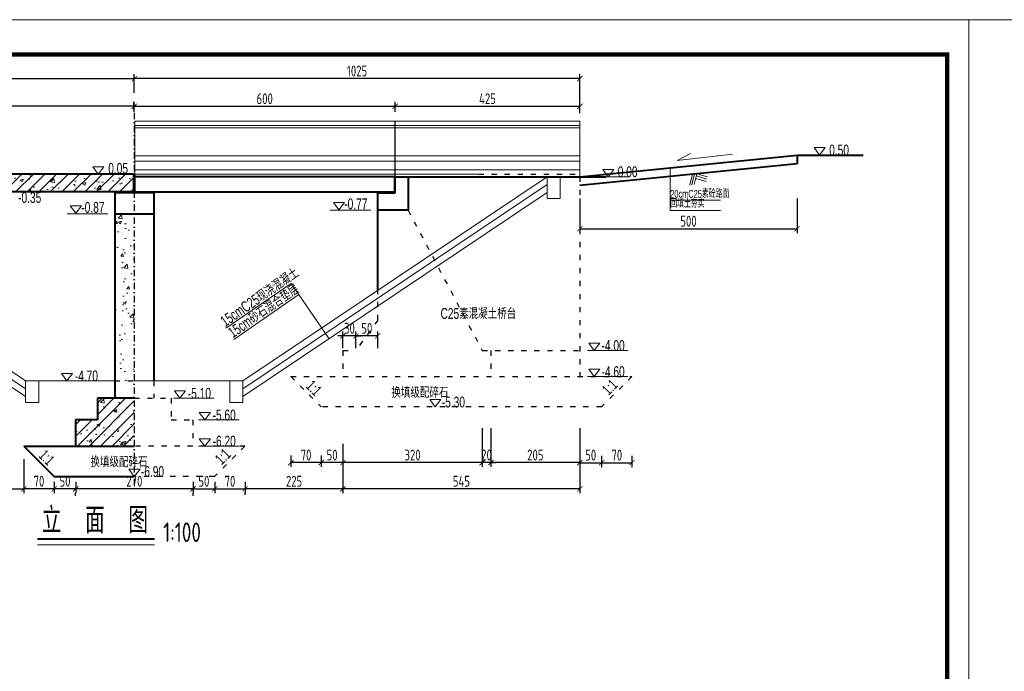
# Model space of a CAD drawing. Header units: inches. Extents: x 112594 to 193184, y 44995 to 116598.
# Tile 4 of 153: x 115497 to 117763, y 46495 to 47996. Entities that reach past the tile are written whole.
import ezdxf
from ezdxf.enums import TextEntityAlignment as Align

# ---------------------------------------------------------------- set-up
doc = ezdxf.new("R2010")
doc.units = ezdxf.units.IN
doc.header["$MEASUREMENT"] = 0
doc.linetypes.add('ACAD_ISO03W100', pattern=[30, 12, -18])
doc.linetypes.add('DASHDOTX2', pattern=[2, 1, -0.5, 0, -0.5])
doc.layers.get('0').update_dxf_attribs({"lineweight": 15})
for name, color, linetype, lineweight in [('BM1', 7, 'Continuous', 15), ('文字', 7, 'Continuous', 20), ('标注', 7, 'Continuous', 18), ('虚线', 2, 'ACAD_ISO03W100', 25), ('轮廓线', 1, 'Continuous', 40)]:
    doc.layers.add(name, color=color, linetype=linetype, lineweight=lineweight)
doc.layers.add('轴线', color=3, linetype='DASHDOTX2')
doc.styles.add('03、he-e', font='hztxt_e.shx', dxfattribs={"width": 0.65, "bigfont": 'hztxt.shx'})
doc.styles.add('HZTXT', font='tssdeng.shx', dxfattribs={"width": 0.75, "bigfont": 'hztxt.shx'})
doc.styles.get("Standard").update_dxf_attribs({"font": 'hztxt_e.shx', "width": 0.7, "bigfont": 'hztxt.shx'})
doc.dimstyles.new('3', dxfattribs={"dimtxt": 25, "dimasz": 12, "dimexe": 10, "dimexo": 30, "dimgap": 5, "dimtad": 1, "dimdec": 0, "dimzin": 0, "dimdsep": 46, "dimtxsty": 'HZTXT', "dimblk": 'ARCHTICK', "dimcen": 0, "dimclrt": 7, "dimazin": 2, "dimtfac": 1, "dimtdec": 0, "dimtix": 1, "dimtmove": 2, "dimatfit": 3, "dimfxl": 250, "dimtolj": 1, "dimtzin": 0, "dimarcsym": 0})
doc.dimstyles.new('6', dxfattribs={"dimtxt": 25, "dimasz": 12, "dimexe": 10, "dimexo": 130, "dimgap": 5, "dimtad": 1, "dimdec": 0, "dimzin": 0, "dimdsep": 46, "dimtxsty": 'HZTXT', "dimblk": 'ARCHTICK', "dimcen": 0, "dimclrt": 7, "dimazin": 2, "dimtfac": 1, "dimtdec": 0, "dimtix": 1, "dimtmove": 2, "dimatfit": 3, "dimfxl": 250, "dimtolj": 1, "dimtzin": 0, "dimarcsym": 0})

# ---------------------------------------------------------------- blocks, each defined once
blk = doc.blocks.new('_ArchTick')
at = {"color": 0, "linetype": 'ByBlock', "const_width": 0.15}
blk.add_lwpolyline([(-0.5, -0.5), (0.5, 0.5)], dxfattribs=at)
blk = doc.blocks.new('*D2203')
at = {"color": 0, "lineweight": -2}
for p, q in [((115761.2, 47827), (115761.2, 47869.9)), ((116786.2, 47780.4), (116786.2, 47869.9)), ((116786.2, 47859.9), (115761.2, 47859.9))]:
    blk.add_line(p, q, dxfattribs=at)
at = {"color": 0, "lineweight": -2, "xscale": 12, "yscale": 12, "zscale": 12, "rotation": 180}
blk.add_blockref('_ArchTick', (115761.2, 47859.9), dxfattribs=at)
at = {"color": 0, "lineweight": -2, "xscale": 12, "yscale": 12, "zscale": 12}
blk.add_blockref('_ArchTick', (116786.2, 47859.9), dxfattribs=at)
at = {"color": 7, "insert": (116273.7, 47877.4), "char_height": 25, "attachment_point": 5, "style": 'HZTXT'}
blk.add_mtext('\\A1;1025', dxfattribs=at)
blk = doc.blocks.new('三角形')
at = {"layer": '轮廓线', "color": 0, "lineweight": 20}
for p, q in [((24441.9, 199232.1), (24477.5, 199232.1)), ((24459.3, 199208.6), (24441.9, 199232.1)), ((24477.5, 199232.1), (24459.3, 199208.6))]:
    blk.add_line(p, q, dxfattribs=at)
blk = doc.blocks.new('*D2204')
at = {"color": 0, "lineweight": -2}
for p, q in [((116241.2, 47011.9), (116241.2, 46965.8)), ((116561.5, 47011.9), (116561.5, 46965.8)), ((116561.5, 46975.8), (116241.2, 46975.8))]:
    blk.add_line(p, q, dxfattribs=at)
at = {"color": 0, "lineweight": -2, "xscale": 12, "yscale": 12, "zscale": 12, "rotation": 180}
blk.add_blockref('_ArchTick', (116241.2, 46975.8), dxfattribs=at)
at = {"color": 0, "lineweight": -2, "xscale": 12, "yscale": 12, "zscale": 12}
blk.add_blockref('_ArchTick', (116561.5, 46975.8), dxfattribs=at)
at = {"color": 7, "insert": (116401.3, 46993.3), "char_height": 25, "attachment_point": 5, "style": 'HZTXT'}
blk.add_mtext('\\A1;320', dxfattribs=at)
blk = doc.blocks.new('*D2205')
at = {"color": 0, "lineweight": -2}
for p, q in [((116241.2, 47019.1), (116241.2, 46905.5)), ((116786.2, 47019.1), (116786.2, 46905.5)), ((116786.2, 46915.5), (116241.2, 46915.5))]:
    blk.add_line(p, q, dxfattribs=at)
at = {"color": 0, "lineweight": -2, "xscale": 12, "yscale": 12, "zscale": 12, "rotation": 180}
blk.add_blockref('_ArchTick', (116241.2, 46915.5), dxfattribs=at)
at = {"color": 0, "lineweight": -2, "xscale": 12, "yscale": 12, "zscale": 12}
blk.add_blockref('_ArchTick', (116786.2, 46915.5), dxfattribs=at)
at = {"color": 7, "insert": (116513.7, 46933), "char_height": 25, "attachment_point": 5, "style": 'HZTXT'}
blk.add_mtext('\\A1;545', dxfattribs=at)
blk = doc.blocks.new('*D2211')
at = {"color": 0, "lineweight": -2}
for p, q in [((115281.2, 47015.5), (115281.2, 46905.5)), ((115506.7, 46984), (115506.7, 46905.5)), ((115281.2, 46915.5), (115506.7, 46915.5))]:
    blk.add_line(p, q, dxfattribs=at)
at = {"color": 0, "lineweight": -2, "xscale": 12, "yscale": 12, "zscale": 12, "rotation": 180}
blk.add_blockref('_ArchTick', (115281.2, 46915.5), dxfattribs=at)
at = {"color": 0, "lineweight": -2, "xscale": 12, "yscale": 12, "zscale": 12}
blk.add_blockref('_ArchTick', (115506.7, 46915.5), dxfattribs=at)
at = {"color": 7, "insert": (115393.9, 46933), "char_height": 25, "attachment_point": 5, "style": 'HZTXT'}
blk.add_mtext('\\A1;225', dxfattribs=at)
blk = doc.blocks.new('*D2212')
at = {"color": 0, "lineweight": -2}
for p, q in [((116361.2, 47783.6), (116361.2, 47806.1)), ((116786.2, 47780.4), (116786.2, 47806.1)), ((116361.2, 47796.1), (116786.2, 47796.1))]:
    blk.add_line(p, q, dxfattribs=at)
at = {"color": 0, "lineweight": -2, "xscale": 12, "yscale": 12, "zscale": 12, "rotation": 180}
blk.add_blockref('_ArchTick', (116361.2, 47796.1), dxfattribs=at)
at = {"color": 0, "lineweight": -2, "xscale": 12, "yscale": 12, "zscale": 12}
blk.add_blockref('_ArchTick', (116786.2, 47796.1), dxfattribs=at)
at = {"color": 7, "insert": (116573.7, 47813.6), "char_height": 25, "attachment_point": 5, "style": 'HZTXT'}
blk.add_mtext('\\A1;425', dxfattribs=at)
blk = doc.blocks.new('*D2214')
at = {"color": 0, "lineweight": -2}
for p, q in [((116241.2, 46949.1), (116241.2, 46905.5)), ((116241.2, 46915.5), (116016.2, 46915.5)), ((116016.2, 46901.5), (116016.2, 46905.5))]:
    blk.add_line(p, q, dxfattribs=at)
at = {"color": 0, "lineweight": -2, "xscale": 12, "yscale": 12, "zscale": 12, "rotation": 180}
blk.add_blockref('_ArchTick', (116016.2, 46915.5), dxfattribs=at)
at = {"color": 0, "lineweight": -2, "xscale": 12, "yscale": 12, "zscale": 12}
blk.add_blockref('_ArchTick', (116241.2, 46915.5), dxfattribs=at)
at = {"color": 7, "insert": (116128.7, 46933), "char_height": 25, "attachment_point": 5, "style": 'HZTXT'}
blk.add_mtext('\\A1;225', dxfattribs=at)
blk = doc.blocks.new('*D2215')
at = {"color": 0, "lineweight": -2}
for p, q in [((115896.2, 46915.5), (115626.2, 46915.5)), ((115626.2, 46899.1), (115626.2, 46905.5)), ((115896.2, 46899.1), (115896.2, 46905.5))]:
    blk.add_line(p, q, dxfattribs=at)
at = {"color": 0, "lineweight": -2, "xscale": 12, "yscale": 12, "zscale": 12, "rotation": 180}
blk.add_blockref('_ArchTick', (115626.2, 46915.5), dxfattribs=at)
at = {"color": 0, "lineweight": -2, "xscale": 12, "yscale": 12, "zscale": 12}
blk.add_blockref('_ArchTick', (115896.2, 46915.5), dxfattribs=at)
at = {"color": 7, "insert": (115761.2, 46933), "char_height": 25, "attachment_point": 5, "style": 'HZTXT'}
blk.add_mtext('\\A1;270', dxfattribs=at)
blk = doc.blocks.new('*D2257')
at = {"color": 0, "lineweight": -2}
for p, q in [((115761.2, 47783.6), (115761.2, 47806.1)), ((116361.2, 47783.6), (116361.2, 47806.1)), ((115761.2, 47796.1), (116361.2, 47796.1))]:
    blk.add_line(p, q, dxfattribs=at)
at = {"color": 0, "lineweight": -2, "xscale": 12, "yscale": 12, "zscale": 12, "rotation": 180}
blk.add_blockref('_ArchTick', (115761.2, 47796.1), dxfattribs=at)
at = {"color": 0, "lineweight": -2, "xscale": 12, "yscale": 12, "zscale": 12}
blk.add_blockref('_ArchTick', (116361.2, 47796.1), dxfattribs=at)
at = {"color": 7, "insert": (116061.2, 47813.6), "char_height": 25, "attachment_point": 5, "style": 'HZTXT'}
blk.add_mtext('\\A1;600', dxfattribs=at)
blk = doc.blocks.new('*D2263')
at = {"color": 0, "lineweight": -2}
for p, q in [((115162.2, 47789), (115162.2, 47806.1)), ((115760.2, 47789), (115760.2, 47806.1)), ((115760.2, 47796.1), (115162.2, 47796.1))]:
    blk.add_line(p, q, dxfattribs=at)
at = {"color": 0, "lineweight": -2, "xscale": 12, "yscale": 12, "zscale": 12, "rotation": 180}
blk.add_blockref('_ArchTick', (115162.2, 47796.1), dxfattribs=at)
at = {"color": 0, "lineweight": -2, "xscale": 12, "yscale": 12, "zscale": 12}
blk.add_blockref('_ArchTick', (115760.2, 47796.1), dxfattribs=at)
at = {"color": 7, "insert": (115461.2, 47813.6), "char_height": 25, "attachment_point": 5, "style": 'HZTXT'}
blk.add_mtext('\\A1;598', dxfattribs=at)
blk = doc.blocks.new('*D2267')
at = {"color": 0, "lineweight": -2}
for p, q in [((114736.2, 47780.4), (114736.2, 47869.9)), ((115761.2, 47827), (115761.2, 47869.9)), ((114736.2, 47859.9), (115761.2, 47859.9))]:
    blk.add_line(p, q, dxfattribs=at)
at = {"color": 0, "lineweight": -2, "xscale": 12, "yscale": 12, "zscale": 12, "rotation": 180}
blk.add_blockref('_ArchTick', (114736.2, 47859.9), dxfattribs=at)
at = {"color": 0, "lineweight": -2, "xscale": 12, "yscale": 12, "zscale": 12}
blk.add_blockref('_ArchTick', (115761.2, 47859.9), dxfattribs=at)
at = {"color": 7, "insert": (115248.7, 47877.4), "char_height": 25, "attachment_point": 5, "style": 'HZTXT'}
blk.add_mtext('\\A1;1025', dxfattribs=at)
blk = doc.blocks.new('*D2276')
at = {"color": 0, "lineweight": -2}
for p, q in [((116271.2, 47239.5), (116271.2, 47277.6)), ((116321.2, 47267.6), (116271.2, 47267.6)), ((116321.2, 47239.5), (116321.2, 47277.6))]:
    blk.add_line(p, q, dxfattribs=at)
at = {"color": 0, "lineweight": -2, "xscale": 12, "yscale": 12, "zscale": 12, "rotation": 180}
blk.add_blockref('_ArchTick', (116271.2, 47267.6), dxfattribs=at)
at = {"color": 0, "lineweight": -2, "xscale": 12, "yscale": 12, "zscale": 12}
blk.add_blockref('_ArchTick', (116321.2, 47267.6), dxfattribs=at)
at = {"color": 7, "insert": (116296.2, 47285.1), "char_height": 25, "attachment_point": 5, "style": 'HZTXT'}
blk.add_mtext('\\A1;50', dxfattribs=at)
blk = doc.blocks.new('*D2277')
at = {"color": 0, "lineweight": -2}
for p, q in [((116241.2, 47267.6), (116229.2, 47267.6)), ((116241.2, 47239.5), (116241.2, 47277.6)), ((116271.2, 47267.6), (116241.2, 47267.6)), ((116271.2, 47239.5), (116271.2, 47277.6)), ((116271.2, 47267.6), (116283.2, 47267.6))]:
    blk.add_line(p, q, dxfattribs=at)
at = {"color": 0, "lineweight": -2, "xscale": 12, "yscale": 12, "zscale": 12}
blk.add_blockref('_ArchTick', (116241.2, 47267.6), dxfattribs=at)
at = {"color": 0, "lineweight": -2, "xscale": 12, "yscale": 12, "zscale": 12, "rotation": 180}
blk.add_blockref('_ArchTick', (116271.2, 47267.6), dxfattribs=at)
at = {"color": 7, "insert": (116256.2, 47285.1), "char_height": 25, "attachment_point": 5, "style": 'HZTXT'}
blk.add_mtext('\\A1;30', dxfattribs=at)
blk = doc.blocks.new('*D2316')
at = {"color": 0, "lineweight": -2}
for p, q in [((116581.5, 47055.5), (116581.5, 46965.8)), ((116786.2, 47055.5), (116786.2, 46965.8)), ((116786.2, 46975.8), (116581.5, 46975.8))]:
    blk.add_line(p, q, dxfattribs=at)
at = {"color": 0, "lineweight": -2, "xscale": 12, "yscale": 12, "zscale": 12, "rotation": 180}
blk.add_blockref('_ArchTick', (116581.5, 46975.8), dxfattribs=at)
at = {"color": 0, "lineweight": -2, "xscale": 12, "yscale": 12, "zscale": 12}
blk.add_blockref('_ArchTick', (116786.2, 46975.8), dxfattribs=at)
at = {"color": 7, "insert": (116683.8, 46993.3), "char_height": 25, "attachment_point": 5, "style": 'HZTXT'}
blk.add_mtext('\\A1;205', dxfattribs=at)
blk = doc.blocks.new('*D2317')
at = {"color": 0, "lineweight": -2}
for p, q in [((116561.5, 47055.5), (116561.5, 46965.8)), ((116581.5, 47055.5), (116581.5, 46965.8)), ((116561.5, 46975.8), (116549.5, 46975.8)), ((116581.5, 46975.8), (116561.5, 46975.8)), ((116581.5, 46975.8), (116593.5, 46975.8))]:
    blk.add_line(p, q, dxfattribs=at)
at = {"color": 0, "lineweight": -2, "xscale": 12, "yscale": 12, "zscale": 12}
blk.add_blockref('_ArchTick', (116561.5, 46975.8), dxfattribs=at)
at = {"color": 0, "lineweight": -2, "xscale": 12, "yscale": 12, "zscale": 12, "rotation": 180}
blk.add_blockref('_ArchTick', (116581.5, 46975.8), dxfattribs=at)
at = {"color": 7, "insert": (116571.5, 46993.3), "char_height": 25, "attachment_point": 5, "style": 'HZTXT'}
blk.add_mtext('\\A1;20', dxfattribs=at)
blk = doc.blocks.new('*D2322')
at = {"color": 0, "lineweight": -2}
for p, q in [((116191.2, 46991.9), (116191.2, 46965.8)), ((116241.2, 46991.9), (116241.2, 46965.8)), ((116241.2, 46975.8), (116191.2, 46975.8))]:
    blk.add_line(p, q, dxfattribs=at)
at = {"color": 0, "lineweight": -2, "xscale": 12, "yscale": 12, "zscale": 12, "rotation": 180}
blk.add_blockref('_ArchTick', (116191.2, 46975.8), dxfattribs=at)
at = {"color": 0, "lineweight": -2, "xscale": 12, "yscale": 12, "zscale": 12}
blk.add_blockref('_ArchTick', (116241.2, 46975.8), dxfattribs=at)
at = {"color": 7, "insert": (116216.2, 46993.3), "char_height": 25, "attachment_point": 5, "style": 'HZTXT'}
blk.add_mtext('\\A1;50', dxfattribs=at)
blk = doc.blocks.new('*D2323')
at = {"color": 0, "lineweight": -2}
for p, q in [((116121.2, 46991.9), (116121.2, 46965.8)), ((116191.2, 46991.9), (116191.2, 46965.8)), ((116191.2, 46975.8), (116121.2, 46975.8))]:
    blk.add_line(p, q, dxfattribs=at)
at = {"color": 0, "lineweight": -2, "xscale": 12, "yscale": 12, "zscale": 12, "rotation": 180}
blk.add_blockref('_ArchTick', (116121.2, 46975.8), dxfattribs=at)
at = {"color": 0, "lineweight": -2, "xscale": 12, "yscale": 12, "zscale": 12}
blk.add_blockref('_ArchTick', (116191.2, 46975.8), dxfattribs=at)
at = {"color": 7, "insert": (116156.2, 46993.3), "char_height": 25, "attachment_point": 5, "style": 'HZTXT'}
blk.add_mtext('\\A1;70', dxfattribs=at)
blk = doc.blocks.new('*D2324')
at = {"color": 0, "lineweight": -2}
for p, q in [((116786.2, 46991.6), (116786.2, 46965.6)), ((116836.2, 46991.6), (116836.2, 46965.6)), ((116786.2, 46975.6), (116836.2, 46975.6))]:
    blk.add_line(p, q, dxfattribs=at)
at = {"color": 0, "lineweight": -2, "xscale": 12, "yscale": 12, "zscale": 12, "rotation": 180}
blk.add_blockref('_ArchTick', (116786.2, 46975.6), dxfattribs=at)
at = {"color": 0, "lineweight": -2, "xscale": 12, "yscale": 12, "zscale": 12}
blk.add_blockref('_ArchTick', (116836.2, 46975.6), dxfattribs=at)
at = {"color": 7, "insert": (116811.2, 46993.1), "char_height": 25, "attachment_point": 5, "style": 'HZTXT'}
blk.add_mtext('\\A1;50', dxfattribs=at)
blk = doc.blocks.new('*D2325')
at = {"color": 0, "lineweight": -2}
for p, q in [((116836.2, 46991.6), (116836.2, 46965.6)), ((116906.2, 46991.6), (116906.2, 46965.6)), ((116836.2, 46975.6), (116906.2, 46975.6))]:
    blk.add_line(p, q, dxfattribs=at)
at = {"color": 0, "lineweight": -2, "xscale": 12, "yscale": 12, "zscale": 12, "rotation": 180}
blk.add_blockref('_ArchTick', (116836.2, 46975.6), dxfattribs=at)
at = {"color": 0, "lineweight": -2, "xscale": 12, "yscale": 12, "zscale": 12}
blk.add_blockref('_ArchTick', (116906.2, 46975.6), dxfattribs=at)
at = {"color": 7, "insert": (116871.2, 46993.1), "char_height": 25, "attachment_point": 5, "style": 'HZTXT'}
blk.add_mtext('\\A1;70', dxfattribs=at)
blk = doc.blocks.new('*D2326')
at = {"color": 0, "lineweight": -2}
for p, q in [((115896.2, 46931.5), (115896.2, 46905.5)), ((115896.2, 46915.5), (115946.2, 46915.5)), ((115946.2, 46931.5), (115946.2, 46905.5))]:
    blk.add_line(p, q, dxfattribs=at)
at = {"color": 0, "lineweight": -2, "xscale": 12, "yscale": 12, "zscale": 12, "rotation": 180}
blk.add_blockref('_ArchTick', (115896.2, 46915.5), dxfattribs=at)
at = {"color": 0, "lineweight": -2, "xscale": 12, "yscale": 12, "zscale": 12}
blk.add_blockref('_ArchTick', (115946.2, 46915.5), dxfattribs=at)
at = {"color": 7, "insert": (115921.2, 46933), "char_height": 25, "attachment_point": 5, "style": 'HZTXT'}
blk.add_mtext('\\A1;50', dxfattribs=at)
blk = doc.blocks.new('*D2327')
at = {"color": 0, "lineweight": -2}
for p, q in [((115946.2, 46931.5), (115946.2, 46905.5)), ((115946.2, 46915.5), (116016.2, 46915.5)), ((116016.2, 46931.5), (116016.2, 46905.5))]:
    blk.add_line(p, q, dxfattribs=at)
at = {"color": 0, "lineweight": -2, "xscale": 12, "yscale": 12, "zscale": 12, "rotation": 180}
blk.add_blockref('_ArchTick', (115946.2, 46915.5), dxfattribs=at)
at = {"color": 0, "lineweight": -2, "xscale": 12, "yscale": 12, "zscale": 12}
blk.add_blockref('_ArchTick', (116016.2, 46915.5), dxfattribs=at)
at = {"color": 7, "insert": (115981.2, 46933), "char_height": 25, "attachment_point": 5, "style": 'HZTXT'}
blk.add_mtext('\\A1;70', dxfattribs=at)
blk = doc.blocks.new('*D2328')
at = {"color": 0, "lineweight": -2}
for p, q in [((115576.7, 46931.5), (115576.7, 46905.5)), ((115626.7, 46915.5), (115576.7, 46915.5)), ((115626.7, 46931.5), (115626.7, 46905.5))]:
    blk.add_line(p, q, dxfattribs=at)
at = {"color": 0, "lineweight": -2, "xscale": 12, "yscale": 12, "zscale": 12, "rotation": 180}
blk.add_blockref('_ArchTick', (115576.7, 46915.5), dxfattribs=at)
at = {"color": 0, "lineweight": -2, "xscale": 12, "yscale": 12, "zscale": 12}
blk.add_blockref('_ArchTick', (115626.7, 46915.5), dxfattribs=at)
at = {"color": 7, "insert": (115601.7, 46933), "char_height": 25, "attachment_point": 5, "style": 'HZTXT'}
blk.add_mtext('\\A1;50', dxfattribs=at)
blk = doc.blocks.new('*D2329')
at = {"color": 0, "lineweight": -2}
for p, q in [((115506.7, 46931.5), (115506.7, 46905.5)), ((115576.7, 46915.5), (115506.7, 46915.5)), ((115576.7, 46931.5), (115576.7, 46905.5))]:
    blk.add_line(p, q, dxfattribs=at)
at = {"color": 0, "lineweight": -2, "xscale": 12, "yscale": 12, "zscale": 12, "rotation": 180}
blk.add_blockref('_ArchTick', (115506.7, 46915.5), dxfattribs=at)
at = {"color": 0, "lineweight": -2, "xscale": 12, "yscale": 12, "zscale": 12}
blk.add_blockref('_ArchTick', (115576.7, 46915.5), dxfattribs=at)
at = {"color": 7, "insert": (115541.7, 46933), "char_height": 25, "attachment_point": 5, "style": 'HZTXT'}
blk.add_mtext('\\A1;70', dxfattribs=at)
blk = doc.blocks.new('*D2354')
at = {"color": 0, "lineweight": -2}
for p, q in [((116786.2, 47584), (116786.2, 47504.3)), ((117286.2, 47584), (117286.2, 47504.3)), ((116786.2, 47514.3), (117286.2, 47514.3))]:
    blk.add_line(p, q, dxfattribs=at)
at = {"color": 0, "lineweight": -2, "xscale": 12, "yscale": 12, "zscale": 12, "rotation": 180}
blk.add_blockref('_ArchTick', (116786.2, 47514.3), dxfattribs=at)
at = {"color": 0, "lineweight": -2, "xscale": 12, "yscale": 12, "zscale": 12}
blk.add_blockref('_ArchTick', (117286.2, 47514.3), dxfattribs=at)
at = {"color": 7, "insert": (117036.2, 47531.8), "char_height": 25, "attachment_point": 5, "style": 'HZTXT'}
blk.add_mtext('\\A1;500', dxfattribs=at)

msp = doc.modelspace()

# ---------------------------------------------------------------- hatches: boundary and pattern name
h = msp.add_hatch()
h.set_pattern_fill('AR-CONC', color=256, scale=10, style=0)
h.set_pattern_definition([(50, (91781.76, -75835.914), (71.726018, -6.275213), [7.5, -82.5]), (355, (91781.76, -75835.914), (-13.875133, 75.219213), [6, -66]), (100.4514, (91787.74, -75836.44), (57.85094, 68.943954), [6.37402, -70.11421]), (46.1842, (91781.76, -75815.91), (106.724105, -16.5519), [11.25, -123.75]), (96.6356, (91790.66, -75817.29), (93.46627, 97.41179), [9.56103, -105.1713]), (351.1842, (91781.76, -75815.91), (93.46619, 97.41186), [9, -99]), (21, (91791.76, -75820.914), (59.690705, -40.26189), [7.5, -82.5]), (326, (91791.76, -75820.914), (24.331533, 72.515005), [6, -66]), (71.4514, (91796.736, -75824.27), (84.022263, 32.25305), [6.37402, -70.11421]), (37.5, (91781.762, -75835.914), (1.2159855, 33.2893854), [0, -65.2, 0, -67, 0, -66.25]), (7.5, (91781.762, -75835.914), (26.306954, 39.441171), [0, -38.2, 0, -63.7, 0, -25.25]), (327.5, (91759.462, -75835.914), (53.3822436, -2.255487), [0, -25, 0, -78, 0, -103.5]), (317.5, (91749.46, -75835.914), (58.318617, 10.010498), [0, -32.5, 0, -51.8, 0, -73.5])])
h.paths.add_polyline_path([(115760.16797, 47599.0264), (115760.16797, 47639.9564), (115162.16797, 47639.9564), (115162.16797, 47599.0264)])
h = msp.add_hatch()
h.set_pattern_fill('ANSI31', color=256, scale=150, style=0)
h.set_pattern_definition([(45, (91781.762, -75835.914), (-13.2582521, 13.2582521), [])])
h.paths.add_polyline_path([(115760.16797, 47599.0264), (115760.16797, 47639.9564), (115162.16797, 47639.9564), (115162.16797, 47599.0264)])
h = msp.add_hatch()
h.set_pattern_fill('AR-CONC', color=256, scale=10, style=0)
h.set_pattern_definition([(50, (0, 0), (71.726018, -6.275213), [7.5, -82.5]), (355, (0, 0), (-13.875133, 75.219213), [6, -66]), (100.4514, (5.98, -0.52), (57.85094, 68.943954), [6.37402, -70.11421]), (46.1842, (0, 20), (106.724105, -16.5519), [11.25, -123.75]), (96.6356, (8.89, 18.62), (93.46627, 97.41179), [9.56103, -105.1713]), (351.1842, (0, 20), (93.46619, 97.41186), [9, -99]), (21, (10, 15), (59.690705, -40.26189), [7.5, -82.5]), (326, (10, 15), (24.331533, 72.515005), [6, -66]), (71.4514, (14.974, 11.645), (84.022263, 32.25305), [6.37402, -70.11421]), (37.5, (0, 0), (1.2159855, 33.2893854), [0, -65.2, 0, -67, 0, -66.25]), (7.5, (0, 0), (26.306954, 39.441171), [0, -38.2, 0, -63.7, 0, -25.25]), (327.5, (-22.3, 0), (53.3822436, -2.255487), [0, -25, 0, -78, 0, -103.5]), (317.5, (-32.3, 0), (58.318617, 10.010498), [0, -32.5, 0, -51.8, 0, -73.5])])
h.paths.add_polyline_path([(115716.16797, 47164.0264), (115761.16797, 47164.0264), (115761.16797, 47548.81746), (115716.16797, 47548.81746)])
h = msp.add_hatch()
h.set_pattern_fill('AR-CONC', color=256, scale=10, style=0)
h.set_pattern_definition([(50, (128114.41, -48053.044), (71.72602, -6.275213), [7.5, -82.5]), (355, (128114.41, -48053.04), (-13.875133, 75.219213), [6, -66]), (100.4514, (128120.39, -48053.566), (57.85094, 68.943954), [6.37402, -70.11421]), (46.1842, (128114.41, -48033.04), (106.724105, -16.5519), [11.25, -123.75]), (96.6356, (128123.3, -48034.42), (93.46627, 97.41179), [9.56103, -105.1713]), (351.1842, (128114.41, -48033.04), (93.4662, 97.41186), [9, -99]), (21, (128124.41, -48038.044), (59.690705, -40.26189), [7.5, -82.5]), (326, (128124.41, -48038.04), (24.331533, 72.515005), [6, -66]), (71.4514, (128129.385, -48041.4), (84.022263, 32.25305), [6.37402, -70.11421]), (37.5, (128114.41, -48053.044), (1.2159855, 33.2893854), [0, -65.2, 0, -67, 0, -66.25]), (7.5, (128114.41, -48053.044), (26.306954, 39.441171), [0, -38.2, 0, -63.7, 0, -25.25]), (327.5, (128092.11, -48053.044), (53.3822436, -2.255487), [0, -25, 0, -78, 0, -103.5]), (317.5, (128082.11, -48053.044), (58.318617, 10.010498), [0, -32.5, 0, -51.8, 0, -73.5])])
h.paths.add_polyline_path([(115761.16797, 47124.0264), (115676.16797, 47124.0264), (115676.16797, 47074.0264), (115626.16797, 47074.0264), (115626.16797, 47014.0264), (115761.16797, 47014.0264)])
h = msp.add_hatch()
h.set_pattern_fill('ANSI31', color=256, scale=150, style=0)
h.set_pattern_definition([(45, (128114.41, -48053.044), (-13.258252, 13.258252), [])])
h.paths.add_polyline_path([(115676.16797, 47074.0264), (115626.16797, 47074.0264), (115626.16797, 47014.0264), (115761.16797, 47014.0264), (115761.16797, 47124.0264), (115676.16797, 47124.0264)])

# ---------------------------------------------------------------- linework, layer by layer
for p, q in [((113438.54004, 47995.57319), (121924.19669, 47995.57319)), ((115762.16797, 47761.9564), (116360.16797, 47761.9564)), ((115762.16797, 47639.9564), (115762.16797, 47761.9564)), ((116360.16797, 47633.9564), (116360.16797, 47761.9564)), ((116361.16797, 47633.9564), (116361.16797, 47761.9564)), ((116361.16797, 47761.9564), (116786.16797, 47761.9564)), ((116786.16797, 47634.0264), (116786.16797, 47761.9564)), ((115762.16797, 47751.9564), (116360.16797, 47751.9564)), ((115762.16797, 47746.9564), (116360.16797, 47746.9564)), ((116361.16797, 47751.9564), (116786.16797, 47751.9564)), ((116361.16797, 47746.9564), (116786.16797, 47746.9564)), ((115762.16797, 47681.9564), (116360.16797, 47681.9564)), ((115762.16797, 47669.9564), (116360.16797, 47669.9564)), ((116361.16797, 47681.9564), (116786.16797, 47681.9564)), ((116361.16797, 47669.9564), (116786.16797, 47669.9564)), ((115762.16797, 47649.9564), (116360.16797, 47649.9564)), ((116361.16797, 47649.9564), (116786.16797, 47649.9564)), ((116360.16797, 47639.9564), (115762.16797, 47639.9564)), ((116011.16797, 47164.0264), (116711.16797, 47634.0264)), ((116361.16797, 47639.9564), (116551.16797, 47639.9564)), ((116711.16797, 47584.0264), (116711.16797, 47634.0264)), ((116741.16797, 47634.0264), (116741.16797, 47584.0264)), ((116846.16797, 47634.0264), (116900.02519, 47634.0264)), ((116011.16797, 47145.95892), (116711.16797, 47615.95892)), ((116011.16797, 47127.89145), (116711.16797, 47597.89145)), ((116741.16797, 47584.0264), (116711.16797, 47584.0264)), ((116304.98317, 47557.0264), (116211.71598, 47557.0264)), ((115699.98317, 47548.81746), (115606.71598, 47548.81746)), ((115511.16797, 47164.0264), (115201.16797, 47372.16926)), ((116122.09173, 47388.37832), (115972.08637, 47285.03422)), ((116122.09173, 47388.37832), (116209.71046, 47261.19855)), ((115511.16797, 47145.95892), (115201.16797, 47354.10178)), ((116139.84135, 47362.61451), (115989.83598, 47259.27042)), ((115511.16797, 47127.89145), (115201.16797, 47336.0343)), ((116896.86109, 47234.02937), (116803.59391, 47234.02937)), ((116896.86109, 47174.02937), (116803.59391, 47174.02937)), ((115511.16797, 47164.0264), (115716.16797, 47164.0264)), ((115511.16797, 47164.0264), (115511.16797, 47114.0264)), ((115541.16797, 47114.0264), (115541.16797, 47164.0264)), ((115761.16797, 47164.0264), (116011.16797, 47164.0264)), ((115981.16797, 47114.0264), (115981.16797, 47164.0264)), ((116011.16797, 47164.0264), (116011.16797, 47114.0264)), ((115944.96347, 47124.0264), (115851.69628, 47124.0264)), ((115511.16797, 47114.0264), (115541.16797, 47114.0264)), ((116011.16797, 47114.0264), (115981.16797, 47114.0264)), ((116002.06314, 47074.0264), (115908.79595, 47074.0264)), ((116002.06314, 47014.0264), (115908.79595, 47014.0264))]:
    msp.add_line(p, q)
at = {"ltscale": 2}
msp.add_line((115538.16213, 46786.4379), (115807.76905, 46786.4379), dxfattribs=at)
at = {"layer": 'BM1', "linetype": 'Continuous'}
msp.add_line((117681.36837, 47995.57319), (117681.36837, 44995.27013), dxfattribs=at)
msp.add_line((117681.36837, 47995.57319), (117681.36837, 44995.27013), dxfattribs=at)
msp.add_line((117681.36837, 47995.57319), (117681.36837, 44995.27013), dxfattribs=at)
msp.add_line((117681.36837, 47995.57319), (117681.36837, 44995.27013), dxfattribs=at)
at = {"layer": 'BM1', "color": 0, "linetype": 'Continuous'}
for p, q in [((117681.36836, 47965.2671), (117681.36836, 44995.27013)), ((117681.36836, 47965.2671), (117681.36836, 44995.27013)), ((117681.36836, 47965.2671), (117681.36836, 44995.27013)), ((117681.36837, 47965.2671), (117681.36837, 44995.27013)), ((117681.36837, 47965.2671), (117681.36837, 44995.27013))]:
    msp.add_line(p, q, dxfattribs=at)
at = {"layer": 'BM1'}
for p, q in [((117010.18772, 47671.01681), (117040.54897, 47687.39962)), ((117137.09789, 47686.18604), (117010.18772, 47671.01681)), ((117050.32765, 47640.44237), (117044.16268, 47615.43284)), ((117055.39178, 47640.94878), (117049.22681, 47615.93925)), ((117055.39178, 47640.94878), (117079.86871, 47633.46302)), ((117045.05933, 47639.91553), (117038.89436, 47614.906)), ((117052.75035, 47630.23324), (117077.22728, 47622.74748)), ((117054.22224, 47636.20428), (117078.69917, 47628.71852))]:
    msp.add_line(p, q, dxfattribs=at)
at = {"layer": 'BM1', "color": 0, "linetype": 'Continuous', "const_width": 9.99898}
msp.add_lwpolyline([(113606.38414, 45045.26503), (113606.38414, 47915.2722), (117631.37347, 47915.2722), (117631.37347, 45045.26503)], close=True, dxfattribs=at)
at = {"layer": '标注', "color": 9, "ltscale": 0.5}
for p, q in [((116993.69674, 47580.16254), (117110.18492, 47580.16254)), ((116993.69674, 47556.43389), (117110.18492, 47556.43389))]:
    msp.add_line(p, q, dxfattribs=at)
msp.add_lwpolyline([(116993.69674, 47556.43389), (116993.69674, 47654.77928), (116993.69674, 47654.77928)], dxfattribs=at)
at = {"layer": '虚线'}
for p, q in [((116553.16797, 47639.9564), (116786.16797, 47639.9564)), ((116786.16797, 47634.0264), (116786.16797, 47174.02937)), ((116391.16797, 47557.0264), (116561.46598, 47234.02937)), ((116321.16797, 47493.02937), (116321.16797, 47494.0264)), ((116321.16797, 47304.02937), (116321.16797, 47372.16926)), ((116321.16797, 47304.02937), (116271.16797, 47234.02937)), ((116241.16797, 47234.02937), (116241.16797, 47174.02937)), ((116241.16797, 47234.02937), (116271.16797, 47234.02937)), ((116561.46598, 47234.02937), (116786.16797, 47234.02937)), ((116581.46598, 47234.02937), (116581.46598, 47174.02937)), ((116121.16797, 47174.02937), (116906.16797, 47174.02937)), ((116121.16797, 47174.02937), (116191.16797, 47104.02937)), ((116906.16797, 47174.02937), (116836.16797, 47104.02937)), ((115716.16797, 47164.0264), (115761.16797, 47164.0264)), ((115806.16797, 47164.0264), (115806.16797, 47124.0264)), ((115761.16797, 47124.0264), (115846.16797, 47124.0264)), ((115846.16797, 47124.0264), (115846.16797, 47074.0264)), ((116836.16797, 47104.02937), (116191.16797, 47104.02937)), ((115846.16797, 47074.0264), (115896.16797, 47074.0264)), ((115896.16797, 47074.0264), (115896.16797, 47014.0264)), ((116015.68529, 47014.0264), (115761.16797, 47014.0264)), ((116015.68529, 47014.0264), (115945.68529, 46944.0264)), ((115945.68529, 46944.0264), (115761.16797, 46944.0264))]:
    msp.add_line(p, q, dxfattribs=at)
at = {"layer": '轮廓线', "color": 0, "lineweight": 20}
for p, q in [((117325.25671, 47700.96641), (117350.93193, 47700.96641)), ((117337.80255, 47684.0264), (117325.25671, 47700.96641)), ((117350.93193, 47700.96641), (117337.80255, 47684.0264)), ((115665.39956, 47656.89641), (115691.07478, 47656.89641)), ((115677.94539, 47639.9564), (115665.39956, 47656.89641)), ((115691.07478, 47656.89641), (115677.94539, 47639.9564)), ((116838.76775, 47650.96641), (116864.44296, 47650.96641)), ((116851.31358, 47634.0264), (116838.76775, 47650.96641)), ((116864.44296, 47650.96641), (116851.31358, 47634.0264))]:
    msp.add_line(p, q, dxfattribs=at)
at = {"layer": '轮廓线'}
for p, q in [((116786.16797, 47634.0264), (117286.16797, 47684.0264)), ((117286.16797, 47664.0264), (116786.16797, 47614.0264)), ((117286.16797, 47684.0264), (117286.16797, 47664.0264)), ((117286.16797, 47684.0264), (117438.17873, 47684.0264)), ((117286.16797, 47684.0264), (117409.13926, 47684.0264)), ((115760.16797, 47639.9564), (115162.16797, 47639.9564)), ((115760.16797, 47599.0264), (115760.16797, 47640.0264)), ((115762.16797, 47599.0264), (115762.16797, 47639.9564)), ((116360.16797, 47634.0264), (115762.16797, 47634.0264)), ((116360.16797, 47599.0264), (116360.16797, 47634.0264)), ((116361.16797, 47634.0264), (116391.16797, 47634.0264)), ((116361.16797, 47597.0264), (116361.16797, 47633.9564)), ((116391.16797, 47634.0264), (116391.16797, 47557.0264)), ((116391.16797, 47634.0264), (116846.16797, 47634.0264)), ((115760.16797, 47599.0264), (115162.16797, 47599.0264)), ((115806.16797, 47597.0264), (115716.16797, 47597.0264)), ((115716.16797, 47597.0264), (115716.16797, 47548.81746)), ((115762.16797, 47599.0264), (116360.16797, 47599.0264)), ((115806.16797, 47597.0264), (115806.16797, 47548.81746)), ((116321.16797, 47556.0264), (116321.16797, 47597.0264)), ((116321.16797, 47597.0264), (116361.16797, 47597.0264)), ((116391.16797, 47557.0264), (116321.16797, 47557.0264)), ((116321.16797, 47372.16926), (116321.16797, 47556.0264)), ((115716.16797, 47548.81746), (115806.16797, 47548.81746)), ((115716.16797, 47548.81746), (115716.16797, 47124.0264)), ((115806.16797, 47548.81746), (115806.16797, 47164.0264)), ((115761.16797, 47124.0264), (115676.16797, 47124.0264)), ((115676.16797, 47124.0264), (115676.16797, 47074.0264)), ((115626.16797, 47074.0264), (115626.16797, 47014.0264)), ((115676.16797, 47074.0264), (115626.16797, 47074.0264)), ((115506.65065, 47014.0264), (115761.16797, 47014.0264)), ((115506.65065, 47014.0264), (115576.50928, 46944.16777)), ((115576.16797, 46944.0264), (115761.16797, 46944.0264))]:
    msp.add_line(p, q, dxfattribs=at)
at = {"layer": '轮廓线', "ltscale": 2}
msp.add_line((115538.16213, 46800.20366), (115807.76905, 46800.20366), dxfattribs=at)
at = {"layer": '轴线', "ltscale": 15}
msp.add_line((115761.16797, 47781.18003), (115761.16797, 46912.16113), dxfattribs=at)

# ---------------------------------------------------------------- block references
at = {"xscale": 0.7200000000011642, "yscale": 0.7200000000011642, "zscale": 0.7200000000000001}
for p in [(98620.91856, -95872.1312), (98015.62683, -95880.34014), (99208.54087, -96196.10823), (99208.54087, -96256.10823), (97995.33771, -96266.1312), (98255.365, -96306.1112), (98842.76498, -96326.12823), (98312.46467, -96356.1112), (98312.46467, -96416.1112), (98150.47016, -96486.1312)]:
    msp.add_blockref('三角形', p, dxfattribs=at)

# ---------------------------------------------------------------- texts
at = {"width": 0.7}
for s, p in [('0.50', (117359.8825, 47682.90276)), ('0.05', (115701.16601, 47640.83276)), ('0.00', (116873.39353, 47632.90276)), ('-0.35', (115493.74463, 47573.62017)), ('-0.87', (115639.18291, 47550.95022)), ('-0.77', (116244.18291, 47559.15916)), ('C25素混凝土桥台', (116465.62667, 47306.76381)), ('-4.00', (116836.06084, 47232.90574)), ('-4.70', (115624.13592, 47162.90276)), ('-4.60', (116836.06084, 47172.90574)), ('-5.10', (115884.16321, 47122.90276)), ('换填级配碎石', (116352.53056, 47124.98991)), ('-5.30', (116468.59667, 47102.90574)), ('-5.60', (115941.26288, 47072.90276)), ('-6.20', (115941.26288, 47012.90276)), ('换填级配碎石', (115660.23573, 46964.98694)), ('-6.90', (115776.30185, 46942.90276))]:
    msp.add_text(s, height=25, dxfattribs=at).set_placement(p)
for s, rotation, p in [('15cmC25现浇混凝土', 34.56435467, (115970.23061, 47287.67036)), ('15cm砂石混合垫层', 34.56435467, (115987.98022, 47261.90656)), ('1:1', 315, (116154.11829, 47150.18242)), ('1:1', 45, (116852.44638, 47129.41116)), ('1:1', 45, (115961.9637, 46969.40819)), ('1:1', 315, (115539.4596, 46990.32082))]:
    msp.add_text(s, height=25, rotation=rotation, dxfattribs=at).set_placement(p)
at = {"layer": '文字', "style": 'HZTXT', "width": 0.75}
for s, height, p in [('立  面  图', 60, (115548.2753, 46812.97456)), ('1:100', 45, (115827.66287, 46793.09047))]:
    msp.add_text(s, height=height, dxfattribs=at).set_placement(p)
at = {"layer": '标注', "color": 3, "style": '03、he-e', "width": 0.65}
for s, p in [('20cmC25素砼路面', (116994.19674, 47580.16254)), ('回填土夯实', (116994.19674, 47557.66254))]:
    msp.add_text(s, height=18, dxfattribs=at).set_placement(p, align=Align.BOTTOM_LEFT)

# ---------------------------------------------------------------- dimensions: what is measured, and where the dimension line sits
for base, p1, p2, picture, middle in [((115761.16797, 47859.90175), (114736.16797, 47750.38769), (115761.16797, 47797.02559), '*D2267', (115248.66797, 47877.40175)), ((116241.16797, 47267.5676), (116271.16797, 47209.47734), (116241.16797, 47209.47734), '*D2277', (116256.16797, 47285.0676)), ((116271.16797, 47267.5676), (116321.16797, 47209.47734), (116271.16797, 47209.47734), '*D2276', (116296.16797, 47285.0676)), ((116561.46598, 46975.84866), (116581.46598, 47085.47142), (116561.46598, 47085.47142), '*D2317', (116571.46598, 46993.34866)), ((116581.46598, 46975.84866), (116786.16797, 47085.47142), (116581.46598, 47085.47142), '*D2316', (116683.81698, 46993.34866)), ((116241.16797, 46915.50286), (116786.16797, 47049.06151), (116241.16797, 47049.06151), '*D2205', (116513.66797, 46933.00286)), ((116241.16797, 46975.84866), (116561.46598, 47041.8775), (116241.16797, 47041.8775), '*D2204', (116401.31698, 46993.34866)), ((116121.16797, 46975.84866), (116191.16797, 47021.8775), (116121.16797, 47021.8775), '*D2323', (116156.16797, 46993.34866)), ((116191.16797, 46975.84866), (116241.16797, 47021.8775), (116191.16797, 47021.8775), '*D2322', (116216.16797, 46993.34866)), ((115506.65065, 46915.50286), (115576.65065, 46961.5317), (115506.65065, 46961.5317), '*D2329', (115541.65065, 46933.00286)), ((115576.65065, 46915.50286), (115626.65065, 46961.5317), (115576.65065, 46961.5317), '*D2328', (115601.65065, 46933.00286)), ((116016.16797, 46915.50286), (116241.16797, 46979.06151), (116016.16797, 46931.5317), '*D2214', (116128.66797, 46933.00286)), ((115626.16797, 46915.50286), (115896.16797, 46929.06151), (115626.16797, 46929.06151), '*D2215', (115761.16797, 46933.00286))]:
    dim = msp.add_linear_dim(base=base, p1=p1, p2=p2, angle=180, dimstyle='3')
    dim.commit()
    dim.dimension.update_dxf_attribs({"geometry": picture, "text_midpoint": middle})
for base, p1, p2, dimstyle, picture, middle in [((115761.16797, 47859.90175), (116786.16797, 47750.38769), (115761.16797, 47797.02559), '3', '*D2203', (116273.66797, 47877.40175)), ((115162.16797, 47796.05083), (115760.16797, 47659.0264), (115162.16797, 47659.0264), '6', '*D2263', (115461.16797, 47813.55083)), ((116361.16797, 47796.05083), (115761.16797, 47753.58751), (116361.16797, 47753.58751), '3', '*D2257', (116061.16797, 47813.55083)), ((116786.16797, 47796.05083), (116361.16797, 47753.58751), (116786.16797, 47750.38769), '3', '*D2212', (116573.66797, 47813.55083)), ((117286.16797, 47514.3044), (116786.16797, 47614.0264), (117286.16797, 47614.0264), '3', '*D2354', (117036.16797, 47531.8044)), ((115506.65065, 46915.50286), (115281.16797, 47045.46758), (115506.65065, 47014.0264), '3', '*D2211', (115393.90931, 46933.00286)), ((116836.16797, 46975.60882), (116786.16797, 47021.63766), (116836.16797, 47021.63766), '3', '*D2324', (116811.16797, 46993.10882)), ((116906.16797, 46975.60882), (116836.16797, 47021.63766), (116906.16797, 47021.63766), '3', '*D2325', (116871.16797, 46993.10882)), ((115946.16797, 46915.50286), (115896.16797, 46961.5317), (115946.16797, 46961.5317), '3', '*D2326', (115921.16797, 46933.00286)), ((116016.16797, 46915.50286), (115946.16797, 46961.5317), (116016.16797, 46961.5317), '3', '*D2327', (115981.16797, 46933.00286))]:
    dim = msp.add_linear_dim(base=base, p1=p1, p2=p2, dimstyle=dimstyle)
    dim.commit()
    dim.dimension.update_dxf_attribs({"geometry": picture, "text_midpoint": middle})

doc.saveas('drawing.dxf')
